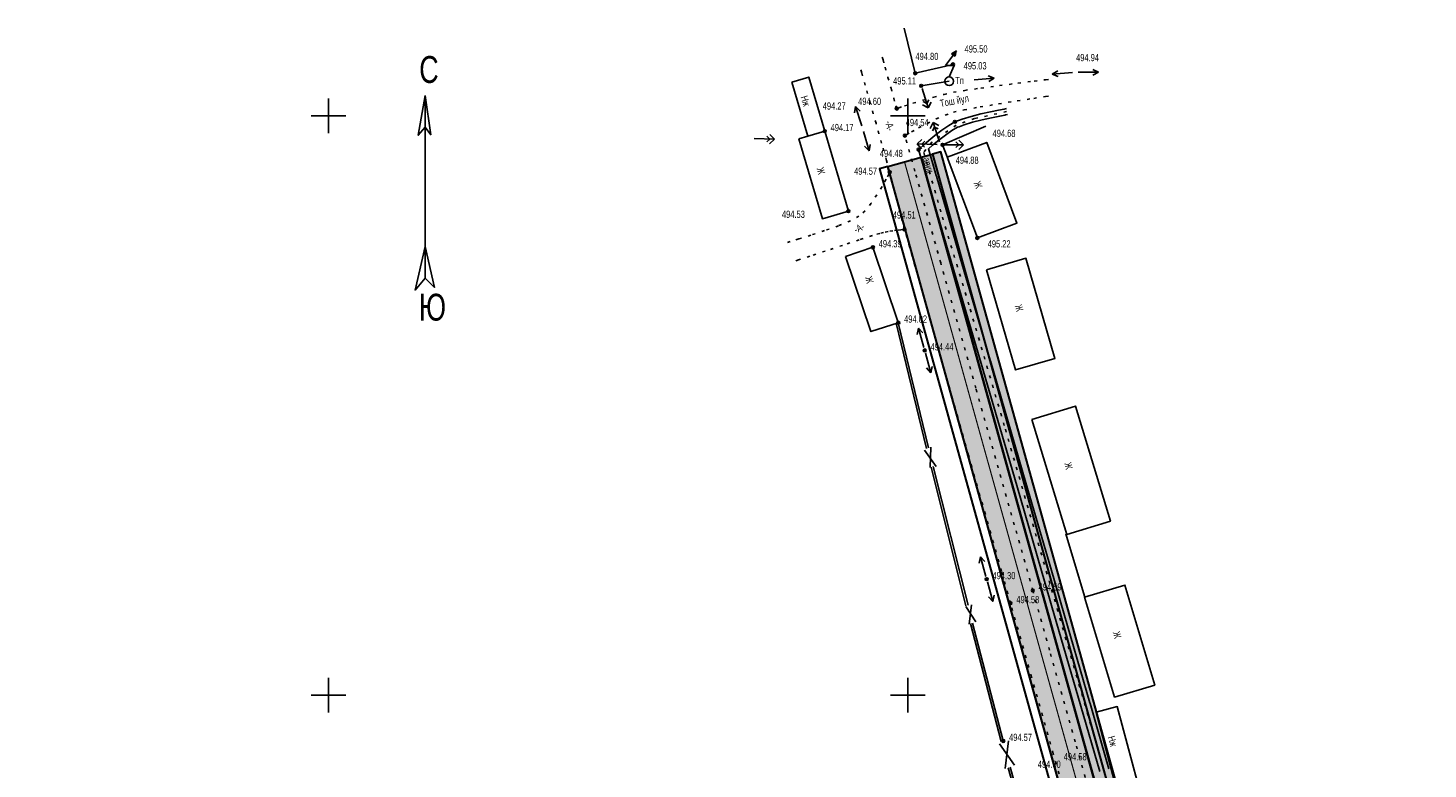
# Model space of a CAD drawing. Extents: x 0 to 667088, y 0 to 6446.
# Tile 86 of 256: x 2508 to 2749, y 466 to 594. Entities that reach past the tile are written whole.
import ezdxf

# ---------------------------------------------------------------- set-up
doc = ezdxf.new("R2010")
doc.units = 0
doc.header["$MEASUREMENT"] = 0
for name, pattern in [('CONTI', [0]), ('STRIH_1', [3, 2, -1]), ('STROT', [1.7, 0.5, -1.2])]:
    doc.linetypes.add(name, pattern=pattern)
for name, color, linetype in [('(002) Рамка', 7, 'Continuous'), ('(004) Точки рельефа', 7, 'Continuous'), ('NAD_M0', 7, 'CONTI'), ('PI_DT0', 3, 'CONTI'), ('PI_OT0', 172, 'CONTI'), ('PI_TT0', 5, 'CONTI'), ('SETKR', 2, 'CONTI'), ('SIT_L0', 250, 'CONTI'), ('STR_L0', 6, 'CONTI'), ('USLZN0', 250, 'CONTI'), ('ZAPSK0', 250, 'CONTI')]:
    doc.layers.add(name, color=color, linetype=linetype)
doc.layers.add('.', color=7, linetype='Continuous', lineweight=15)
doc.styles.add('SHRFT', font='TXT', dxfattribs={"width": 0.75})
doc.styles.get("Standard").update_dxf_attribs({"font": 'times.ttf'})
doc.linetypes.add('ОГРАДА_ГЛИН', pattern='A,4,["|",Standard,S=0.8,R=0,X=0,Y=-0.8],0.5,["|",Standard,S=0.8,R=0,X=0,Y=-0.8],3.5', length=8)

# ---------------------------------------------------------------- blocks, each defined once
blk = doc.blocks.new('BL_333')
at = {"color": 0}
for p, q in [((0, -3), (0, 3)), ((-3, 0), (3, 0))]:
    blk.add_line(p, q, dxfattribs=at)
blk = doc.blocks.new('BL_4030')
at = {"color": 0}
for p, q in [((0.5, 0), (4, 0)), ((2.7, 0.5), (3.2, 0)), ((3.2, 0), (2.7, -0.5)), ((4, 0), (3.2, 0.8)), ((3.2, -0.8), (4, 0))]:
    blk.add_line(p, q, dxfattribs=at)
blk = doc.blocks.new('BL_4031')
at = {"color": 0}
for p, q in [((0.5, 0), (4, 0)), ((4, 0), (3, 0.5)), ((3, -0.5), (4, 0))]:
    blk.add_line(p, q, dxfattribs=at)
blk = doc.blocks.new('BL_86')
at = {"color": 0}
for p, q in [((-0.65, 2.75), (1.25, 5.25)), ((1.25, 5.25), (0.4, 4.75)), ((0.62, 4.7), (1.2, 5.25)), ((1.2, 5.25), (0.87, 4.45)), ((1.02, 4.35), (1.2, 5.25)), ((0.85, 2.75), (-0.65, 2.75)), ((0, 0.75), (0.85, 2.75)), ((0.4, 4.75), (1.02, 4.35))]:
    blk.add_line(p, q, dxfattribs=at)
blk.add_circle((0, 0), 0.75, dxfattribs=at)
blk = doc.blocks.new('009')
at = {"layer": 'PI_DT0', "color": 5, "linetype": 'Continuous'}
for points in [[(361.32, 236.27), (360.72, 232.85), (361.31, 233.55), (361.79, 232.89), (361.32, 236.27)], [(361.32, 236.27), (361.26, 220.52)], [(361.27, 223.24), (360.4, 219.48), (361.26, 220.52), (362.07, 219.71), (361.27, 223.24)]]:
    blk.add_lwpolyline(points, dxfattribs=at)
at = {"layer": '(004) Точки рельефа', "color": 7, "style": 'SHRFT', "width": 0.75}
for s, p in [('С', (360.81, 237.36)), ('Ю', (360.71, 216.85))]:
    blk.add_text(s, height=2.32, rotation=359.7982, dxfattribs=at).set_placement(p)
blk = doc.blocks.new('rhy')
at = {"layer": 'PI_TT0', "color": 0}
for centre in [(1448.54116, 587.91), (1442.03116, 586.39), (1443.04116, 584.22), (1438.83116, 580.29), (1448.87116, 578.01), (1426.41116, 576.4), (1440.24116, 575.63), (1442.61116, 573.22), (1446.75116, 574.04), (1437.61116, 569.31), (1430.49116, 562.61), (1440.17116, 559.45), (1452.74116, 557.97), (1434.71116, 556.35), (1439.10116, 543.34), (1443.66116, 538.56), (1454.35116, 499.07), (1462.31116, 497.12), (1458.47116, 494.93), (1457.21116, 471.15)]:
    blk.add_circle(centre, 0.25, dxfattribs=at)
for p in [(1448.54116, 587.91), (1442.03116, 586.39), (1443.04116, 584.22), (1438.83116, 580.29), (1448.87116, 578.01), (1426.41116, 576.4), (1440.24116, 575.63), (1442.61116, 573.22), (1446.75116, 574.04), (1437.61116, 569.31), (1430.49116, 562.61), (1440.17116, 559.45), (1434.71116, 556.35), (1452.74116, 557.97), (1439.10116, 543.34), (1443.66116, 538.56), (1454.35116, 499.07), (1462.31116, 497.12), (1458.47116, 494.93), (1457.21116, 471.15)]:
    blk.add_point(p, dxfattribs=at)
at = {"layer": 'SIT_L0', "color": 250}
for p, q in [((1447.88116, 585), (1443.04116, 584.22)), ((1452.17116, 585.28), (1455.66116, 585.53)), ((1455.66116, 585.53), (1454.63116, 585.96)), ((1454.70116, 584.96), (1455.66116, 585.53)), ((1466.62116, 586.83), (1465.66116, 586.26)), ((1469.15116, 586.51), (1465.66116, 586.26)), ((1465.66116, 586.26), (1466.69116, 585.83)), ((1443.19116, 583.74), (1444.27116, 580.41)), ((1443.26116, 580.93), (1444.27116, 580.41)), ((1444.03116, 581.18), (1443.40116, 581.5)), ((1444.35116, 581.81), (1444.03116, 581.18)), ((1444.27116, 580.41), (1444.79116, 581.42)), ((1445.10116, 577.87), (1444.58116, 576.86)), ((1446.18116, 574.54), (1445.10116, 577.87)), ((1446.11116, 577.35), (1445.10116, 577.87)), ((1416.42116, 575.54), (1416.91116, 575.03)), ((1417.71116, 575), (1416.93116, 575.82)), ((1433.09116, 576.36), (1434.04116, 572.99)), ((1445.02116, 576.47), (1445.34116, 577.1)), ((1445.34116, 577.1), (1445.97116, 576.78)), ((1414.21116, 575.11), (1417.71116, 575)), ((1416.91116, 575.03), (1416.39116, 574.54)), ((1416.88116, 574.23), (1417.71116, 575)), ((1433.29116, 573.82), (1434.04116, 572.99)), ((1434.04116, 572.99), (1434.25116, 574.09)), ((1443.16116, 574.96), (1442.33116, 574.19)), ((1445.83116, 574.08), (1442.33116, 574.19)), ((1442.33116, 574.19), (1443.11116, 573.37)), ((1443.13116, 574.16), (1443.65116, 574.65)), ((1443.62116, 573.65), (1443.13116, 574.16)), ((1442.58116, 542.41), (1442.37116, 541.31)), ((1443.53116, 539.04), (1442.58116, 542.41)), ((1443.33116, 541.58), (1442.58116, 542.41)), ((1443.79116, 538.08), (1444.71116, 534.7)), ((1443.96116, 535.53), (1444.71116, 534.7)), ((1444.71116, 534.7), (1444.93116, 535.79)), ((1443.62821, 521.34327), (1445.64116, 518.52)), ((1444.72116, 521.83), (1444.62116, 518.34)), ((1453.30116, 502.93), (1453.08116, 501.84)), ((1454.22116, 499.55), (1453.30116, 502.93)), ((1454.05116, 502.1), (1453.30116, 502.93)), ((1454.48116, 498.59), (1455.40116, 495.21)), ((1454.65116, 496.04), (1455.40116, 495.21)), ((1455.40116, 495.21), (1455.62116, 496.3)), ((1452.47116, 491.71), (1450.73116, 494.37)), ((1451.71116, 494.65), (1451.35116, 491.29)), ((1456.54116, 470.68), (1459.14116, 467)), ((1458.11116, 471.17), (1457.52116, 466.4))]:
    blk.add_line(p, q, dxfattribs=at)
at = {"layer": 'STR_L0', "color": 0}
for points in [[(1440.08116, 594.2), (1442.03116, 586.39), (1448.54116, 587.91)], [(1420.72116, 584.86), (1423.48116, 575.53), (1426.41116, 576.4), (1423.65116, 585.73), (1420.72116, 584.86)], [(1457.75116, 580.29), (1457.38116, 580.22), (1456.40116, 580.03), (1454.99116, 579.73), (1453.34116, 579.36), (1451.65116, 578.94), (1450.10116, 578.48), (1448.87116, 578.01), (1447.79116, 577.4), (1446.61116, 576.58), (1445.43116, 575.67), (1444.34116, 574.76), (1443.44116, 573.98), (1442.83116, 573.43), (1442.61116, 573.22), (1444.09116, 568.16), (1447.96116, 554.9), (1453.40116, 536.3), (1459.54116, 515.23), (1464.46116, 498.35), (1465.56116, 494.56), (1470.62116, 477.15), (1473.86116, 465.87)], [(1461.13116, 515.7), (1454.99116, 536.76), (1454.95116, 536.88), (1449.80116, 554.51), (1449.55116, 555.36), (1445.68116, 568.62), (1445.65116, 568.73), (1444.30116, 573.33), (1445.02116, 573.96), (1446.09116, 574.85), (1447.23116, 575.73), (1448.35116, 576.51), (1449.32116, 577.06), (1449.61116, 577.17), (1450.44116, 577.48), (1451.93116, 577.93), (1453.58116, 578.34), (1455.21116, 578.7), (1456.61116, 579), (1457.50116, 579.17), (1457.58116, 579.19), (1457.95116, 579.26)], [(1421.93116, 575.07), (1426.01116, 561.28), (1430.49116, 562.61), (1426.41116, 576.4)], [(1423.48116, 575.53), (1421.93116, 575.07)], [(1454.23116, 577.28), (1446.75116, 574.04), (1447.51116, 571.99)], [(1447.54116, 571.92), (1452.74116, 557.97), (1459.56116, 560.51), (1454.36116, 574.46), (1447.54116, 571.92)], [(1429.99116, 554.76), (1434.36116, 541.81), (1439.10116, 543.34), (1439.08116, 543.4), (1434.71116, 556.35), (1429.99116, 554.76)], [(1454.32116, 552.49), (1459.31116, 535.2), (1466.12116, 537.16), (1461.13116, 554.45), (1454.32116, 552.49)], [(1462.15116, 526.64), (1468.21116, 506.79), (1475.72116, 509.09), (1469.66116, 528.94), (1462.15116, 526.64)], [(1475.45116, 466.32), (1472.21116, 477.61), (1472.17116, 477.75), (1467.15116, 495.02), (1466.05116, 498.81), (1465.94116, 499.19), (1461.13116, 515.69)], [(1468.01116, 506.88), (1469.67116, 501.32), (1471.27116, 495.98)], [(1471.25116, 495.99), (1476.42116, 478.73), (1483.37116, 480.81), (1478.20116, 498.07), (1471.25116, 495.99)], [(1473.24116, 476.13), (1476.66116, 463.22), (1480.32116, 464.19), (1476.90116, 477.1), (1473.24116, 476.13)]]:
    blk.add_lwpolyline(points, dxfattribs=at)
at = {"layer": 'STR_L0', "color": 0, "linetype": 'STROT'}
for points in [[(1467.30116, 463.84), (1465.85116, 468.96), (1462.08116, 482.22), (1458.47116, 494.93), (1456.91116, 500.44), (1451.23116, 520.45), (1445.95116, 539.07), (1441.96116, 553.12), (1440.17116, 559.45), (1439.79116, 560.85), (1439.42116, 562.26), (1439.06116, 563.67), (1438.70116, 565.08), (1438.35116, 566.49), (1437.99116, 567.9), (1437.61116, 569.31), (1437.05116, 571.34), (1436.22116, 574.31), (1435.25116, 577.77), (1434.26116, 581.25), (1433.40116, 584.31), (1432.79116, 586.48), (1432.56116, 587.3)], [(1436.32116, 589.18), (1436.46116, 588.69), (1436.82116, 587.42), (1437.31116, 585.68), (1437.84116, 583.79), (1438.33116, 582.05), (1438.69116, 580.78), (1438.83116, 580.29), (1439.20116, 580.41), (1440.19116, 580.74), (1441.63116, 581.2), (1443.36116, 581.73), (1445.21116, 582.27), (1447.01116, 582.75), (1448.60116, 583.11), (1450.57116, 583.43), (1453.36116, 583.83), (1456.55116, 584.26), (1459.75116, 584.67), (1462.54116, 585.03), (1464.52116, 585.27), (1465.27116, 585.36)], [(1471.37116, 464.86), (1469.65116, 471), (1465.20116, 486.82), (1462.31116, 497.12), (1459.12116, 508.46), (1452.49116, 532.03), (1446.41116, 553.67), (1441.96116, 569.49), (1440.24116, 575.63), (1440.55116, 575.81), (1441.38116, 576.29), (1442.60116, 576.96), (1444.07116, 577.73), (1445.65116, 578.51), (1447.21116, 579.18), (1448.60116, 579.66), (1450.45116, 580.07), (1453.20116, 580.57), (1456.40116, 581.11), (1459.64116, 581.62), (1462.48116, 582.06), (1464.50116, 582.37), (1465.27116, 582.48)], [(1437.61116, 569.31), (1437.44116, 568.98), (1436.98116, 568.09), (1436.29116, 566.84), (1435.41116, 565.4), (1434.42116, 563.95), (1433.36116, 562.66), (1432.30116, 561.71), (1430.84116, 560.94), (1428.77116, 560.08), (1426.38116, 559.23), (1424.00116, 558.44), (1421.91116, 557.79), (1420.43116, 557.35), (1419.87116, 557.18)], [(1440.17116, 559.45), (1440.01116, 559.43), (1439.56116, 559.38), (1438.92116, 559.31), (1438.15116, 559.2), (1437.33116, 559.08), (1436.55116, 558.93), (1435.88116, 558.76), (1434.62116, 558.37), (1432.35116, 557.63), (1429.49116, 556.69), (1426.50116, 555.7), (1423.82116, 554.81), (1421.88116, 554.17), (1421.14116, 553.92)]]:
    blk.add_lwpolyline(points, dxfattribs=at)
at = {"layer": 'ZAPSK0', "color": 4, "linetype": 'STROT'}
blk.add_lwpolyline([(1457.78594, 579.78069), (1452.25095, 578.56011), (1449.07333, 577.41643), (1444.92484, 574.55118), (1443.49605, 572.73287), (1446.71723, 561.55518), (1451.51123, 545.65725), (1457.58266, 524.937), (1465.56075, 497.26734), (1474.55463, 466.17031), (1479.99774, 445.37191), (1488.06814, 415.90471), (1491.27695, 402.29093), (1493.33001, 392.97424), (1500.29809, 369.93853), (1510.9952, 333.36517), (1514.50131, 321.94119), (1521.86126, 294.13835), (1526.29092, 275.85754)], dxfattribs=at)
at = {"layer": 'ZAPSK0', "color": 0, "ltscale": 0.5}
for points in [[(1438.71238, 543.24591), (1443.94313, 521.63349)], [(1444.744, 518.43065), (1450.77444, 494.47148)], [(1451.53356, 491.40157), (1456.82402, 471.04937)], [(1458.03573, 466.51327), (1463.81032, 445.88218)]]:
    blk.add_lwpolyline(points, dxfattribs=at)
at = {"layer": 'ZAPSK0', "color": 0, "linetype": 'ОГРАДА_ГЛИН', "ltscale": 0.5}
for points in [[(1439.10116, 543.34), (1444.3319, 521.72758)], [(1445.13191, 518.52829), (1451.16235, 494.56911)], [(1451.9207, 491.5022), (1457.21116, 471.15)], [(1458.42093, 466.62109), (1464.19551, 445.99)]]:
    blk.add_lwpolyline(points, dxfattribs=at)
at = {"layer": '(002) Рамка', "xscale": 2.000000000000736, "yscale": 2.000000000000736, "zscale": 2.000000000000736, "rotation": 0.1847134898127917}
blk.add_blockref('009', (636.31615, 107.67558), dxfattribs=at)
at = {"layer": 'SETKR', "color": 112}
for p in [(1340.75116, 579.05), (1440.75116, 579.05), (1340.75116, 479.05), (1440.75116, 479.05)]:
    blk.add_blockref('BL_333', p, dxfattribs=at)
at = {"layer": 'USLZN0', "color": 250}
for name, p in [('BL_86', (1447.88116, 585)), ('BL_4031', (1469.65116, 586.55)), ('BL_4030', (1446.33116, 574.06))]:
    blk.add_blockref(name, p, dxfattribs=at)
at = {"layer": 'USLZN0', "color": 250, "rotation": 108}
blk.add_blockref('BL_4031', (1432.96116, 576.84), dxfattribs=at)
at = {"layer": 'NAD_M0', "color": 1, "style": 'SHRFT', "width": 0.75}
blk.add_text('Тп', height=1.25, dxfattribs=at).set_placement((1448.91392, 584.51121))
at = {"layer": 'NAD_M0', "color": 7, "style": 'SHRFT', "width": 0.75}
for s, rotation, p in [('Нж', 287, (1422.22116, 582.29)), ('Тош йул', 11, (1446.42116, 580.55)), ('-А-', 285, (1436.79116, 578)), ('Ж', 286, (1424.97116, 569.95)), ('арик', 286, (1443.30116, 571.68)), ('Ж', 291, (1452.07116, 567.48)), ('-А-', 26, (1431.82116, 558.75)), ('Ж', 287, (1433.33116, 551.14)), ('Ж', 287, (1459.17116, 546.27)), ('Ж', 286, (1467.71116, 519.05)), ('Ж', 285, (1476.10116, 489.87)), ('Нж', 286, (1475.24116, 471.81))]:
    blk.add_text(s, height=1.25, rotation=rotation, dxfattribs=at).set_placement(p)
at = {"layer": 'PI_OT0', "color": 0, "style": 'SHRFT', "width": 0.75}
for s, p in [('494.80', (1442.05536, 588.66814)), ('495.50', (1450.53692, 589.96334)), ('494.94', (1469.78585, 588.47476)), ('495.03', (1450.37694, 587.05535)), ('495.11', (1438.20593, 584.45262)), ('494.27', (1426.05667, 580.11464)), ('494.60', (1432.16981, 580.92245)), ('494.17', (1427.41116, 576.4)), ('494.54', (1440.37591, 577.26815)), ('494.68', (1455.36642, 575.40323)), ('494.48', (1435.91266, 571.936)), ('494.88', (1448.99853, 570.7574)), ('494.57', (1431.473, 568.86861)), ('494.53', (1419.01299, 561.42656)), ('494.51', (1438.148, 561.30432)), ('494.39', (1435.71116, 556.35)), ('495.22', (1454.52181, 556.32315)), ('494.02', (1440.10116, 543.34)), ('494.44', (1444.66116, 538.56)), ('494.30', (1455.35116, 499.07)), ('494.59', (1463.31116, 497.12)), ('494.58', (1459.47116, 494.93)), ('494.57', (1458.21116, 471.15)), ('494.58', (1467.64121, 467.80245)), ('494.60', (1463.17436, 466.50992))]:
    blk.add_text(s, height=1.25, dxfattribs=at).set_placement(p)

msp = doc.modelspace()

# ---------------------------------------------------------------- hatches: boundary and pattern name
at = {"layer": '.', "lineweight": 30, "true_color": 0xf15558}
h = msp.add_hatch(color=13, dxfattribs=at)
h.dxf.hatch_style = 1
h.paths.add_polyline_path([(2564.31633, 264.93068), (2507.7576, 255.19836), (2507.50323, 256.67664), (2564.06196, 266.40896)])
edge = h.paths.add_edge_path()
edge.add_arc((2731.45314, 283.54371), 4, 15.5336492, 99.763532, ccw=False)
edge.add_line((2735.30704, 284.61493), (2739.99365, 267.75401))
edge.add_line((2739.99365, 267.75401), (2738.54844, 267.3523))
edge.add_line((2738.54844, 267.3523), (2733.61715, 285.09349))
edge.add_line((2733.61715, 285.09349), (2731.92959, 286.16244))
edge.add_line((2731.92959, 286.16244), (2509.06671, 247.8134))
edge.add_line((2509.06671, 247.8134), (2508.77509, 249.28527))
edge.add_line((2508.77509, 249.28527), (2730.77481, 287.48578))
h.paths.add_polyline_path([(2655.39503, 280.60301), (2655.14066, 282.08129), (2579.763, 269.11071), (2580.01738, 267.63243)], flags=17)
edge = h.paths.add_edge_path()
edge.add_line((2534.62113, 383.98384), (2534.35771, 385.46053))
edge.add_line((2534.35771, 385.46053), (2695.52536, 414.21088))
edge.add_arc((2696.22782, 410.27305), 4, 15.5336492, 100.1144778, ccw=False)
edge.add_line((2700.08172, 411.34426), (2731.53868, 298.17225))
edge.add_arc((2727.68479, 297.10103), 4, -80.236468, 15.5336492, ccw=False)
edge.add_line((2728.36312, 293.15897), (2659.33709, 281.28134))
edge.add_line((2659.33709, 281.28134), (2659.08272, 282.75962))
edge.add_line((2659.08272, 282.75962), (2729.44517, 294.8672))
edge.add_line((2729.44517, 294.8672), (2730.45663, 296.46401))
edge.add_line((2730.45663, 296.46401), (2698.39389, 411.81543))
edge.add_line((2698.39389, 411.81543), (2696.68067, 412.89329))
edge.add_line((2696.68067, 412.89329), (2534.62113, 383.98384))
h.paths.add_polyline_path([(2747.70144, 269.89644), (2749.14665, 270.29815), (2665.05084, 572.84773), (2663.60409, 572.45157)])
h.paths.add_polyline_path([(2571.94608, 267.76561), (2575.82094, 268.43238), (2576.07531, 266.9541), (2572.20046, 266.28734)], flags=17)
at = {"layer": '.', "lineweight": 30, "true_color": 0x3f4040}
h = msp.add_hatch(color=250, dxfattribs=at)
h.dxf.hatch_style = 1
edge = h.paths.add_edge_path()
edge.add_line((2655.8963, 570.30914), (2661.67714, 571.91596))
edge.add_line((2661.67714, 571.91596), (2745.77449, 269.36084))
edge.add_line((2745.77449, 269.36084), (2739.99365, 267.75401))
edge.add_line((2739.99365, 267.75401), (2735.30704, 284.61493))
edge.add_arc((2731.45314, 283.54371), 4, 15.5336492, 99.763532)
edge.add_line((2730.77481, 287.48578), (2508.77509, 249.28527))
edge.add_line((2508.77509, 249.28527), (2507.7576, 255.19836))
edge.add_line((2507.7576, 255.19836), (2728.36312, 293.15897))
edge.add_arc((2727.68479, 297.10103), 4, 279.763532, 375.5336492)
edge.add_line((2731.53868, 298.17225), (2700.08172, 411.34426))
edge.add_arc((2696.22782, 410.27305), 4, 15.5336492, 100.1144778)
edge.add_line((2695.52536, 414.21088), (2534.35771, 385.46053))
edge.add_line((2534.35771, 385.46053), (2533.47963, 390.38282))
edge.add_line((2533.47963, 390.38282), (2693.43485, 418.91689))
edge.add_arc((2692.73239, 422.85473), 4, 280.1144778, 375.5119397)
edge.add_line((2696.58668, 423.92448), (2655.8963, 570.30914))
at = {"layer": '.', "lineweight": 30}
h = msp.add_hatch(color=4, dxfattribs=at)
h.dxf.hatch_style = 1
h.paths.add_polyline_path([(2661.67714, 571.91596), (2663.60409, 572.45157), (2747.70144, 269.89644), (2745.77449, 269.36084)])
h.paths.add_polyline_path([(2534.88455, 382.50715), (2534.62113, 383.98384), (2671.49898, 408.40119), (2671.7624, 406.9245)])

# ---------------------------------------------------------------- linework, layer by layer
at = {"layer": 'ZAPSK0', "color": 5, "lineweight": 30}
for points in [[(2747.70144, 269.89644), (2749.14665, 270.29815), (2665.05084, 572.84773), (2663.60409, 572.45157)], [(2661.67714, 571.91596), (2663.60409, 572.45157), (2747.70144, 269.89644), (2745.77449, 269.36084)]]:
    msp.add_lwpolyline(points, close=True, dxfattribs=at)
for points in [[(2655.8963, 570.30914), (2661.67714, 571.91596), (2745.77449, 269.36084), (2739.99365, 267.75401), (2735.30704, 284.61493, 0.385015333), (2730.77481, 287.48578), (2508.77509, 249.28527), (2507.7576, 255.19836), (2728.36312, 293.15897, 0.444027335), (2731.53868, 298.17225), (2700.08172, 411.34426, 0.386774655), (2695.52536, 414.21088), (2534.35771, 385.46053), (2533.47963, 390.38282), (2693.43485, 418.91689, 0.442082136), (2696.58668, 423.92448)], [(2695.97604, 420.51406, 0.220297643), (2696.61559, 423.81428), (2655.8963, 570.30914), (2654.45109, 569.90743)]]:
    msp.add_lwpolyline(points, format="xyb", close=True, dxfattribs=at)
at = {"layer": 'ZAPSK0', "color": 7, "linetype": 'STRIH_1', "lineweight": 30, "true_color": 0xffffff, "const_width": 0.2}
msp.add_lwpolyline([(2658.78672, 571.11255), (2742.88407, 268.55742)], dxfattribs=at)

# ---------------------------------------------------------------- block references
at = {"layer": '(002) Рамка', "color": 0}
msp.add_blockref('rhy', (1218.62222, 0), dxfattribs=at)

doc.saveas('drawing.dxf')
